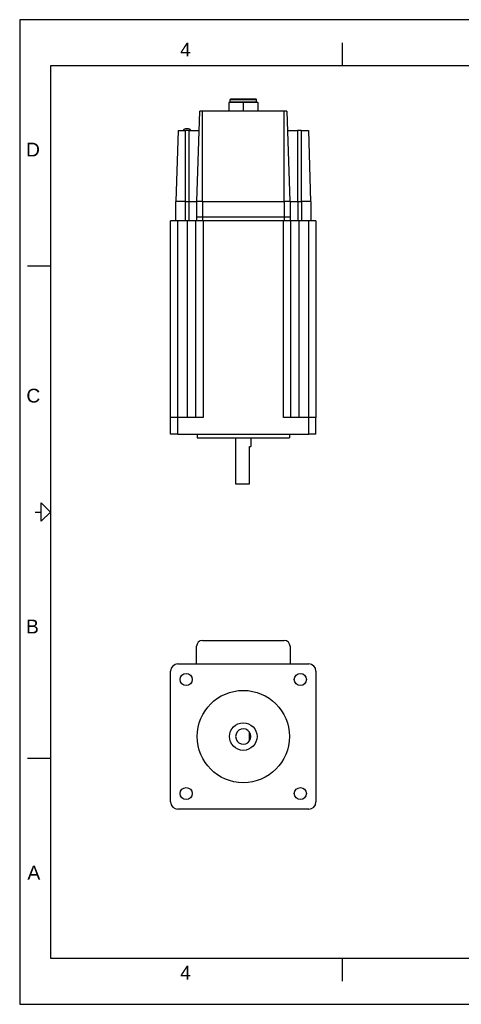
# Model space of a CAD drawing. Extents: x 0 to 21, y 0 to 16.
# Tile 1 of 5: x 0 to 7.2, y 0 to 16. Entities that reach past the tile are written whole.
import ezdxf

# ---------------------------------------------------------------- set-up
doc = ezdxf.new("R2010")
doc.units = 0
doc.header["$MEASUREMENT"] = 0
for name, color, linetype in [('CONTINUOUS', 7, 'CONTINUOUS'), ('TANGENT_EDGES', 7, 'CONTINUOUS'), ('VISIBLE', 7, 'CONTINUOUS')]:
    doc.layers.add(name, color=color, linetype=linetype)

# ---------------------------------------------------------------- blocks, each defined once
blk = doc.blocks.new('BLOCK7')
at = {"layer": 'CONTINUOUS'}
for p, q in [((21, 16), (0, 16)), ((0, 16), (0, 0)), ((5.25, 15.25), (5.25, 15.625)), ((20.5, 15.25), (0.5, 15.25)), ((0.5, 15.25), (0.5, 0.75)), ((0.125, 12), (0.5, 12)), ((0.25, 8), (0.35, 8)), ((0.125, 4), (0.5, 4)), ((0.5, 0.75), (20.5, 0.75)), ((5.25, 0.375), (5.25, 0.75)), ((0, 0), (21, 0))]:
    blk.add_line(p, q, dxfattribs=at)
blk.add_lwpolyline([(0.35, 7.85), (0.35, 8.15), (0.5, 8), (0.5, 8), (0.35, 7.85)], dxfattribs=at)
at = {"layer": 'CONTINUOUS', "char_height": 0.22404, "attachment_point": 4}
for s, insert in [('{\\fArial|b0|i0|c0|p0;\\C7;4}{\\fArial|b0|i0|c0|p0;\\C7;}', (2.609, 15.514)), ('{\\fArial|b0|i0|c0|p0;\\C7;D}{\\fArial|b0|i0|c0|p0;\\C7;}', (0.103, 13.889)), ('{\\fArial|b0|i0|c0|p0;\\C7;C}{\\fArial|b0|i0|c0|p0;\\C7;}', (0.109, 9.889)), ('{\\fArial|b0|i0|c0|p0;\\C7;B}{\\fArial|b0|i0|c0|p0;\\C7;}', (0.103, 6.139)), ('{\\fArial|b0|i0|c0|p0;\\C7;A}{\\fArial|b0|i0|c0|p0;\\C7;}', (0.126, 2.139)), ('{\\fArial|b0|i0|c0|p0;\\C7;4}{\\fArial|b0|i0|c0|p0;\\C7;}', (2.609, 0.514))]:
    blk.add_mtext(s, dxfattribs=dict(at, insert=insert))

msp = doc.modelspace()

# ---------------------------------------------------------------- linework, layer by layer
at = {"layer": 'TANGENT_EDGES'}
for p, q in [((3.636, 14.666), (3.636, 14.654)), ((3.636, 14.654), (3.636, 14.516)), ((2.975, 13.043), (2.975, 14.516)), ((4.298, 13.043), (4.298, 14.516)), ((2.698, 13.043), (2.698, 14.201)), ((2.756, 13.043), (2.756, 14.201)), ((4.516, 14.201), (4.516, 13.043)), ((4.575, 14.201), (4.575, 13.043)), ((2.693, 13.043), (2.693, 12.732)), ((2.751, 13.043), (2.751, 12.732)), ((2.97, 13.043), (2.97, 12.794)), ((4.303, 13.043), (4.303, 12.794)), ((4.521, 13.043), (4.521, 12.732)), ((4.58, 13.043), (4.58, 12.732)), ((2.573, 9.535), (2.573, 12.732)), ((2.726, 12.732), (2.726, 9.535)), ((2.97, 12.794), (2.97, 12.732)), ((2.982, 12.732), (2.982, 9.535)), ((4.291, 9.535), (4.291, 12.732)), ((4.303, 12.794), (4.303, 12.732)), ((4.547, 9.535), (4.547, 12.732)), ((4.699, 9.535), (4.699, 12.732)), ((2.573, 9.267), (2.573, 9.535)), ((4.699, 9.267), (4.699, 9.535))]:
    msp.add_line(p, q, dxfattribs=at)
at = {"layer": 'VISIBLE'}
for p, q in [((3.42, 14.666), (3.4, 14.654)), ((3.636, 14.654), (3.4, 14.654)), ((3.4, 14.654), (3.4, 14.516)), ((3.431, 14.713), (3.42, 14.702)), ((3.42, 14.702), (3.636, 14.702)), ((3.42, 14.666), (3.42, 14.702)), ((3.42, 14.666), (3.636, 14.666)), ((3.431, 14.713), (3.636, 14.713)), ((3.636, 14.713), (3.842, 14.713)), ((3.636, 14.702), (3.853, 14.702)), ((3.636, 14.666), (3.853, 14.666)), ((3.873, 14.654), (3.636, 14.654)), ((3.842, 14.713), (3.853, 14.702)), ((3.853, 14.666), (3.853, 14.702)), ((3.853, 14.666), (3.873, 14.654)), ((3.873, 14.654), (3.873, 14.516)), ((2.881, 13.043), (2.928, 14.516)), ((2.975, 14.516), (2.928, 14.516)), ((4.298, 14.516), (2.975, 14.516)), ((4.345, 14.516), (4.298, 14.516)), ((4.345, 14.516), (4.391, 13.043)), ((2.578, 14.201), (2.541, 13.043)), ((2.578, 14.201), (2.698, 14.201)), ((2.756, 14.201), (2.698, 14.201)), ((2.718, 14.229), (2.711, 14.229)), ((2.731, 14.229), (2.718, 14.229)), ((2.756, 14.201), (2.918, 14.201)), ((4.355, 14.201), (4.516, 14.201)), ((4.575, 14.201), (4.516, 14.201)), ((4.575, 14.201), (4.695, 14.201)), ((4.695, 14.201), (4.731, 13.043)), ((2.536, 13.043), (2.536, 12.732)), ((2.693, 13.043), (2.536, 13.043)), ((2.693, 13.043), (2.698, 13.043)), ((2.698, 13.043), (2.751, 13.043)), ((2.751, 13.043), (2.876, 13.043)), ((2.876, 13.043), (2.876, 12.794)), ((2.97, 13.043), (2.876, 13.043)), ((2.97, 13.043), (2.975, 13.043)), ((2.975, 13.043), (4.298, 13.043)), ((4.298, 13.043), (4.303, 13.043)), ((4.396, 13.043), (4.303, 13.043)), ((4.396, 13.043), (4.521, 13.043)), ((4.396, 13.043), (4.396, 12.794)), ((4.521, 13.043), (4.575, 13.043)), ((4.575, 13.043), (4.58, 13.043)), ((4.736, 13.043), (4.58, 13.043)), ((4.736, 13.043), (4.736, 12.732)), ((2.573, 12.732), (2.455, 12.732)), ((2.455, 9.535), (2.455, 12.732)), ((2.726, 12.732), (2.573, 12.732)), ((2.864, 12.732), (2.726, 12.732)), ((2.864, 9.535), (2.864, 12.732)), ((2.982, 12.732), (2.864, 12.732)), ((2.876, 12.794), (2.876, 12.732)), ((2.876, 12.794), (2.97, 12.794)), ((2.97, 12.794), (4.303, 12.794)), ((4.291, 12.732), (2.982, 12.732)), ((4.409, 12.732), (4.291, 12.732)), ((4.303, 12.794), (4.396, 12.794)), ((4.396, 12.794), (4.396, 12.732)), ((4.409, 9.535), (4.409, 12.732)), ((4.547, 12.732), (4.409, 12.732)), ((4.699, 12.732), (4.547, 12.732)), ((4.818, 12.732), (4.699, 12.732)), ((4.818, 12.732), (4.818, 9.535)), ((2.573, 9.535), (2.455, 9.535)), ((2.455, 9.267), (2.455, 9.535)), ((2.982, 9.535), (2.573, 9.535)), ((4.699, 9.535), (4.291, 9.535)), ((4.818, 9.535), (4.699, 9.535)), ((4.818, 9.267), (4.818, 9.535)), ((2.573, 9.267), (2.455, 9.267)), ((2.573, 9.267), (4.699, 9.267)), ((2.886, 9.267), (2.886, 9.204)), ((2.886, 9.204), (4.386, 9.204)), ((3.511, 9.204), (3.511, 8.456)), ((3.761, 9.204), (3.761, 9.066)), ((4.386, 9.267), (4.386, 9.204)), ((4.818, 9.267), (4.699, 9.267)), ((3.739, 9.066), (3.761, 9.066)), ((3.739, 8.456), (3.739, 9.066)), ((3.511, 8.456), (3.739, 8.456)), ((2.876, 5.533), (2.876, 5.818)), ((2.97, 5.911), (4.303, 5.911)), ((4.396, 5.818), (4.396, 5.533)), ((2.573, 5.533), (4.699, 5.533)), ((2.455, 3.288), (2.455, 5.414)), ((4.818, 5.414), (4.818, 3.288)), ((3.739, 4.281), (3.739, 4.422)), ((4.699, 3.17), (2.573, 3.17))]:
    msp.add_line(p, q, dxfattribs=at)
for centre, radius in [((2.708, 5.279), 0.0984), ((4.564, 5.279), 0.0984), ((3.636, 4.351), 0.75), ((3.636, 4.351), 0.224), ((2.708, 3.424), 0.0984), ((4.564, 3.424), 0.0984)]:
    msp.add_circle(centre, radius, dxfattribs=at)
for centre, radius, start, end in [((2.711, 14.168), 0.061, 90, 146.7436), ((2.731, 14.168), 0.061, 33.2564, 90), ((2.97, 5.818), 0.0938, 90, 180), ((4.303, 5.818), 0.0938, 0, 90), ((2.573, 5.414), 0.118, 90, 180), ((4.699, 5.414), 0.118, 0, 90), ((3.636, 4.351), 0.125, 34.5128, 325.4872), ((3.636, 4.351), 0.125, 325.4872, 34.5128), ((2.573, 3.288), 0.118, 180, 270), ((4.699, 3.288), 0.118, 270, 0)]:
    msp.add_arc(centre, radius, start, end, dxfattribs=at)

# ---------------------------------------------------------------- block references
at = {"layer": 'CONTINUOUS'}
msp.add_blockref('BLOCK7', (0, 0), dxfattribs=at)

doc.saveas('drawing.dxf')
